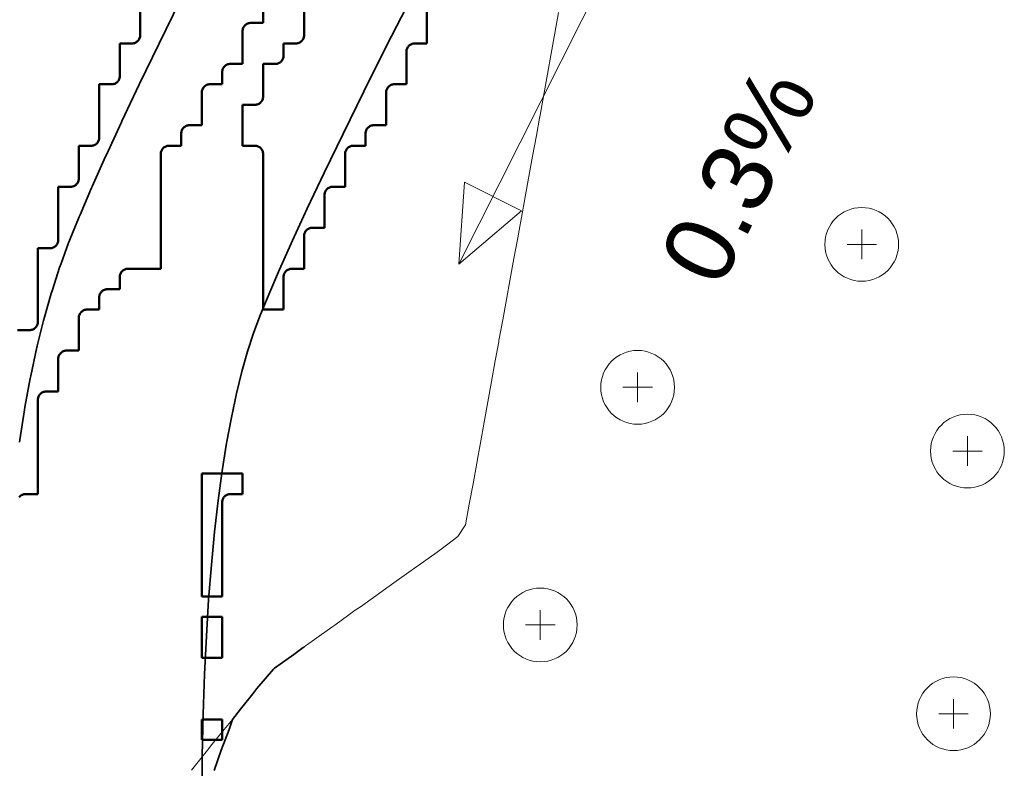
# Model space of a CAD drawing. Header units: metres. Extents: x -6552 to -6384, y 5654608 to 5654799.
# Tile 40 of 68: x -6512.22 to -6500.2, y 5654717.4 to 5654726.54. Entities that reach past the tile are written whole.
import ezdxf
from ezdxf.enums import TextEntityAlignment as Align

# ---------------------------------------------------------------- set-up
doc = ezdxf.new("R2010")
doc.units = ezdxf.units.M
doc.header["$LTSCALE"] = 0.5
doc.linetypes.add('DASHED', pattern=[9, 6, -3])
doc.linetypes.add('PHANTOM', pattern=[22, 12, -2, 2, -2, 2, -2])
for name, color, linetype, lineweight in [('L-GRAD-CONT', 5, 'DASHED', 25), ('L-GRAD-SLOPE', 5, 'Continuous', 18), ('L-HARD-PAVE', 8, 'Continuous', 35), ('L-SITE-LIMIT', 6, 'PHANTOM', 50), ('V-TOPO-MINR', 32, 'Continuous', 13), ('V-VEG-TREE', 94, 'Continuous', 18)]:
    doc.layers.add(name, color=color, linetype=linetype, lineweight=lineweight)
doc.styles.add('BR-STD', font='arial.ttf')

# ---------------------------------------------------------------- blocks, each defined once
blk = doc.blocks.new('VEG-TREE-DECID')
at = {"color": 0, "lineweight": -2}
for p, q in [((0, -0.6), (0, 0.6)), ((-0.6, 0), (0.6, 0))]:
    blk.add_line(p, q, dxfattribs=at)
blk.add_circle((0, 0), 1.5, dxfattribs=at)

msp = doc.modelspace()

# ---------------------------------------------------------------- linework, layer by layer
at = {"layer": 'L-GRAD-CONT', "lineweight": 35}
msp.add_lwpolyline([(-6508.75, 5654718.882), (-6508.76, 5654718.875), (-6508.875, 5654718.792), (-6509.111, 5654718.625), (-6509.125, 5654718.614), (-6509.325, 5654718.375), (-6509.375, 5654718.312), (-6509.525, 5654718.125), (-6509.625, 5654718), (-6509.665, 5654717.875), (-6509.763, 5654717.625), (-6509.849, 5654717.375)], dxfattribs=at)
at = {"layer": 'L-GRAD-SLOPE'}
msp.add_lwpolyline([(-6504.611, 5654728.023), (-6506.86, 5654723.557)], dxfattribs=at)
msp.add_lwpolyline([(-6506.86, 5654723.557), (-6506.098, 5654724.205), (-6506.794, 5654724.555)], close=True, dxfattribs=at)
at = {"layer": 'L-HARD-PAVE'}
for points in [[(-6512.225, 5654721.384), (-6512.221, 5654721.412), (-6512.162, 5654721.779), (-6512.157, 5654721.81), (-6512.092, 5654722.158), (-6512.086, 5654722.192), (-6512.015, 5654722.52), (-6512.007, 5654722.557), (-6511.93, 5654722.866), (-6511.919, 5654722.908), (-6511.837, 5654723.197), (-6511.823, 5654723.243), (-6511.735, 5654723.513), (-6511.717, 5654723.564), (-6511.624, 5654723.814), (-6511.612, 5654723.845), (-6511.494, 5654724.134), (-6511.485, 5654724.156), (-6511.344, 5654724.485), (-6511.337, 5654724.502), (-6511.173, 5654724.869), (-6511.166, 5654724.883), (-6510.979, 5654725.289), (-6510.973, 5654725.301), (-6510.762, 5654725.746), (-6510.758, 5654725.755), (-6510.524, 5654726.24), (-6510.52, 5654726.248), (-6510.262, 5654726.771)], [(-6507.441, 5654726.815), (-6507.743, 5654726.219), (-6508.021, 5654725.663), (-6508.275, 5654725.147), (-6508.505, 5654724.671), (-6508.711, 5654724.236), (-6508.893, 5654723.842), (-6509.05, 5654723.491), (-6509.182, 5654723.183), (-6509.289, 5654722.921), (-6509.367, 5654722.712), (-6509.439, 5654722.491), (-6509.508, 5654722.246), (-6509.575, 5654721.977), (-6509.637, 5654721.685), (-6509.696, 5654721.37), (-6509.75, 5654721.032), (-6509.799, 5654720.672), (-6509.843, 5654720.29), (-6509.882, 5654719.887), (-6509.915, 5654719.462), (-6509.943, 5654719.016), (-6509.966, 5654718.55), (-6509.983, 5654718.062), (-6509.994, 5654717.553), (-6510, 5654717.025)]]:
    msp.add_lwpolyline(points, dxfattribs=at)
at = {"layer": 'L-SITE-LIMIT'}
for points in [[(-6512.248, 5654722.75), (-6512.1, 5654722.75), (-6512.09, 5654722.75), (-6512.08, 5654722.752), (-6512.071, 5654722.754), (-6512.062, 5654722.758), (-6512.053, 5654722.762), (-6512.044, 5654722.767), (-6512.037, 5654722.773), (-6512.029, 5654722.779), (-6512.023, 5654722.787), (-6512.017, 5654722.794), (-6512.012, 5654722.803), (-6512.008, 5654722.812), (-6512.004, 5654722.821), (-6512.002, 5654722.83), (-6512, 5654722.84), (-6512, 5654722.85), (-6512, 5654723.748), (-6512, 5654723.75), (-6511.998, 5654723.75), (-6511.85, 5654723.75), (-6511.84, 5654723.75), (-6511.83, 5654723.752), (-6511.821, 5654723.754), (-6511.812, 5654723.758), (-6511.803, 5654723.762), (-6511.794, 5654723.767), (-6511.787, 5654723.773), (-6511.779, 5654723.779), (-6511.773, 5654723.787), (-6511.767, 5654723.794), (-6511.762, 5654723.803), (-6511.758, 5654723.812), (-6511.754, 5654723.821), (-6511.752, 5654723.83), (-6511.75, 5654723.84), (-6511.75, 5654723.85), (-6511.75, 5654724.498), (-6511.75, 5654724.5), (-6511.748, 5654724.5), (-6511.6, 5654724.5), (-6511.59, 5654724.5), (-6511.58, 5654724.502), (-6511.571, 5654724.504), (-6511.562, 5654724.508), (-6511.553, 5654724.512), (-6511.544, 5654724.517), (-6511.537, 5654724.523), (-6511.529, 5654724.529), (-6511.523, 5654724.537), (-6511.517, 5654724.544), (-6511.512, 5654724.553), (-6511.508, 5654724.562), (-6511.504, 5654724.571), (-6511.502, 5654724.58), (-6511.5, 5654724.59), (-6511.5, 5654724.6), (-6511.5, 5654724.998), (-6511.5, 5654725), (-6511.498, 5654725), (-6511.35, 5654725), (-6511.34, 5654725), (-6511.33, 5654725.002), (-6511.321, 5654725.004), (-6511.312, 5654725.008), (-6511.303, 5654725.012), (-6511.294, 5654725.017), (-6511.287, 5654725.023), (-6511.279, 5654725.029), (-6511.273, 5654725.037), (-6511.267, 5654725.044), (-6511.262, 5654725.053), (-6511.258, 5654725.062), (-6511.254, 5654725.071), (-6511.252, 5654725.08), (-6511.25, 5654725.09), (-6511.25, 5654725.1), (-6511.25, 5654725.748), (-6511.25, 5654725.75), (-6511.248, 5654725.75), (-6511.1, 5654725.75), (-6511.09, 5654725.75), (-6511.08, 5654725.752), (-6511.071, 5654725.754), (-6511.062, 5654725.758), (-6511.053, 5654725.762), (-6511.044, 5654725.767), (-6511.037, 5654725.773), (-6511.029, 5654725.779), (-6511.023, 5654725.787), (-6511.017, 5654725.794), (-6511.012, 5654725.803), (-6511.008, 5654725.812), (-6511.004, 5654725.821), (-6511.002, 5654725.83), (-6511, 5654725.84), (-6511, 5654725.85), (-6511, 5654726.248), (-6511, 5654726.25), (-6510.998, 5654726.25), (-6510.85, 5654726.25), (-6510.84, 5654726.25), (-6510.83, 5654726.252), (-6510.821, 5654726.254), (-6510.812, 5654726.258), (-6510.803, 5654726.262), (-6510.794, 5654726.267), (-6510.787, 5654726.273), (-6510.779, 5654726.279), (-6510.773, 5654726.287), (-6510.767, 5654726.294), (-6510.762, 5654726.303), (-6510.758, 5654726.312), (-6510.754, 5654726.321), (-6510.752, 5654726.33), (-6510.75, 5654726.34), (-6510.75, 5654726.35), (-6510.75, 5654726.998)], [(-6507.25, 5654726.65), (-6507.25, 5654726.252), (-6507.25, 5654726.25), (-6507.252, 5654726.25), (-6507.4, 5654726.25), (-6507.41, 5654726.25), (-6507.42, 5654726.248), (-6507.429, 5654726.246), (-6507.438, 5654726.242), (-6507.447, 5654726.238), (-6507.456, 5654726.233), (-6507.463, 5654726.227), (-6507.471, 5654726.221), (-6507.477, 5654726.213), (-6507.483, 5654726.206), (-6507.488, 5654726.197), (-6507.492, 5654726.188), (-6507.496, 5654726.179), (-6507.498, 5654726.17), (-6507.5, 5654726.16), (-6507.5, 5654726.15), (-6507.5, 5654725.752), (-6507.5, 5654725.75), (-6507.502, 5654725.75), (-6507.65, 5654725.75), (-6507.66, 5654725.75), (-6507.67, 5654725.748), (-6507.679, 5654725.746), (-6507.688, 5654725.742), (-6507.697, 5654725.738), (-6507.706, 5654725.733), (-6507.713, 5654725.727), (-6507.721, 5654725.721), (-6507.727, 5654725.713), (-6507.733, 5654725.706), (-6507.738, 5654725.697), (-6507.742, 5654725.688), (-6507.746, 5654725.679), (-6507.748, 5654725.67), (-6507.75, 5654725.66), (-6507.75, 5654725.65), (-6507.75, 5654725.252), (-6507.75, 5654725.25), (-6507.752, 5654725.25), (-6507.9, 5654725.25), (-6507.91, 5654725.25), (-6507.92, 5654725.248), (-6507.929, 5654725.246), (-6507.938, 5654725.242), (-6507.947, 5654725.238), (-6507.956, 5654725.233), (-6507.963, 5654725.227), (-6507.971, 5654725.221), (-6507.977, 5654725.213), (-6507.983, 5654725.206), (-6507.988, 5654725.197), (-6507.992, 5654725.188), (-6507.996, 5654725.179), (-6507.998, 5654725.17), (-6508, 5654725.16), (-6508, 5654725.15), (-6508, 5654725.002), (-6508, 5654725), (-6508.002, 5654725), (-6508.15, 5654725), (-6508.16, 5654725), (-6508.17, 5654724.998), (-6508.179, 5654724.996), (-6508.188, 5654724.992), (-6508.197, 5654724.988), (-6508.206, 5654724.983), (-6508.213, 5654724.977), (-6508.221, 5654724.971), (-6508.227, 5654724.963), (-6508.233, 5654724.956), (-6508.238, 5654724.947), (-6508.242, 5654724.938), (-6508.246, 5654724.929), (-6508.248, 5654724.92), (-6508.25, 5654724.91), (-6508.25, 5654724.9), (-6508.25, 5654724.502), (-6508.25, 5654724.5), (-6508.252, 5654724.5), (-6508.4, 5654724.5), (-6508.41, 5654724.5), (-6508.42, 5654724.498), (-6508.429, 5654724.496), (-6508.438, 5654724.492), (-6508.447, 5654724.488), (-6508.456, 5654724.483), (-6508.463, 5654724.477), (-6508.471, 5654724.471), (-6508.477, 5654724.463), (-6508.483, 5654724.456), (-6508.488, 5654724.447), (-6508.492, 5654724.438), (-6508.496, 5654724.429), (-6508.498, 5654724.42), (-6508.5, 5654724.41), (-6508.5, 5654724.4), (-6508.5, 5654724.002), (-6508.5, 5654724), (-6508.502, 5654724), (-6508.65, 5654724), (-6508.66, 5654724), (-6508.67, 5654723.998), (-6508.679, 5654723.996), (-6508.688, 5654723.992), (-6508.697, 5654723.988), (-6508.706, 5654723.983), (-6508.713, 5654723.977), (-6508.721, 5654723.971), (-6508.727, 5654723.963), (-6508.733, 5654723.956), (-6508.738, 5654723.947), (-6508.742, 5654723.938), (-6508.746, 5654723.929), (-6508.748, 5654723.92), (-6508.75, 5654723.91), (-6508.75, 5654723.9), (-6508.75, 5654723.502), (-6508.75, 5654723.5), (-6508.752, 5654723.5), (-6508.9, 5654723.5), (-6508.91, 5654723.5), (-6508.92, 5654723.498), (-6508.929, 5654723.496), (-6508.938, 5654723.492), (-6508.947, 5654723.488), (-6508.956, 5654723.483), (-6508.963, 5654723.477), (-6508.971, 5654723.471), (-6508.977, 5654723.463), (-6508.983, 5654723.456), (-6508.988, 5654723.447), (-6508.992, 5654723.438), (-6508.996, 5654723.429), (-6508.998, 5654723.42), (-6509, 5654723.41), (-6509, 5654723.4), (-6509, 5654723.002), (-6509, 5654723), (-6509.002, 5654723), (-6509.248, 5654723), (-6509.25, 5654723), (-6509.25, 5654723.002), (-6509.25, 5654724.9), (-6509.25, 5654724.91), (-6509.252, 5654724.92), (-6509.254, 5654724.929), (-6509.258, 5654724.938), (-6509.262, 5654724.947), (-6509.267, 5654724.956), (-6509.273, 5654724.963), (-6509.279, 5654724.971), (-6509.287, 5654724.977), (-6509.294, 5654724.983), (-6509.303, 5654724.988), (-6509.312, 5654724.992), (-6509.321, 5654724.996), (-6509.33, 5654724.998), (-6509.34, 5654725), (-6509.35, 5654725), (-6509.498, 5654725), (-6509.5, 5654725), (-6509.5, 5654725.002), (-6509.5, 5654725.498), (-6509.5, 5654725.5), (-6509.498, 5654725.5), (-6509.35, 5654725.5), (-6509.34, 5654725.5), (-6509.33, 5654725.502), (-6509.321, 5654725.504), (-6509.312, 5654725.508), (-6509.303, 5654725.512), (-6509.294, 5654725.517), (-6509.287, 5654725.523), (-6509.279, 5654725.529), (-6509.273, 5654725.537), (-6509.267, 5654725.544), (-6509.262, 5654725.553), (-6509.258, 5654725.562), (-6509.254, 5654725.571), (-6509.252, 5654725.58), (-6509.25, 5654725.59), (-6509.25, 5654725.6), (-6509.25, 5654725.998), (-6509.25, 5654726), (-6509.248, 5654726), (-6509.1, 5654726), (-6509.09, 5654726), (-6509.08, 5654726.002), (-6509.071, 5654726.004), (-6509.062, 5654726.008), (-6509.053, 5654726.012), (-6509.044, 5654726.017), (-6509.037, 5654726.023), (-6509.029, 5654726.029), (-6509.023, 5654726.037), (-6509.017, 5654726.044), (-6509.012, 5654726.053), (-6509.008, 5654726.062), (-6509.004, 5654726.071), (-6509.002, 5654726.08), (-6509, 5654726.09), (-6509, 5654726.1), (-6509, 5654726.248), (-6509, 5654726.25), (-6508.998, 5654726.25), (-6508.85, 5654726.25), (-6508.84, 5654726.25), (-6508.83, 5654726.252), (-6508.821, 5654726.254), (-6508.812, 5654726.258), (-6508.803, 5654726.262), (-6508.794, 5654726.267), (-6508.787, 5654726.273), (-6508.779, 5654726.279), (-6508.773, 5654726.287), (-6508.767, 5654726.294), (-6508.762, 5654726.303), (-6508.758, 5654726.312), (-6508.754, 5654726.321), (-6508.752, 5654726.33), (-6508.75, 5654726.34), (-6508.75, 5654726.35), (-6508.75, 5654726.748)], [(-6509.25, 5654726.65), (-6509.25, 5654726.502), (-6509.25, 5654726.5), (-6509.252, 5654726.5), (-6509.4, 5654726.5), (-6509.41, 5654726.5), (-6509.42, 5654726.498), (-6509.429, 5654726.496), (-6509.438, 5654726.492), (-6509.447, 5654726.488), (-6509.456, 5654726.483), (-6509.463, 5654726.477), (-6509.471, 5654726.471), (-6509.477, 5654726.463), (-6509.483, 5654726.456), (-6509.488, 5654726.447), (-6509.492, 5654726.438), (-6509.496, 5654726.429), (-6509.498, 5654726.42), (-6509.5, 5654726.41), (-6509.5, 5654726.4), (-6509.5, 5654726.002), (-6509.5, 5654726), (-6509.502, 5654726), (-6509.65, 5654726), (-6509.66, 5654726), (-6509.67, 5654725.998), (-6509.679, 5654725.996), (-6509.688, 5654725.992), (-6509.697, 5654725.988), (-6509.706, 5654725.983), (-6509.713, 5654725.977), (-6509.721, 5654725.971), (-6509.727, 5654725.963), (-6509.733, 5654725.956), (-6509.738, 5654725.947), (-6509.742, 5654725.938), (-6509.746, 5654725.929), (-6509.748, 5654725.92), (-6509.75, 5654725.91), (-6509.75, 5654725.9), (-6509.75, 5654725.752), (-6509.75, 5654725.75), (-6509.752, 5654725.75), (-6509.9, 5654725.75), (-6509.91, 5654725.75), (-6509.92, 5654725.748), (-6509.929, 5654725.746), (-6509.938, 5654725.742), (-6509.947, 5654725.738), (-6509.956, 5654725.733), (-6509.963, 5654725.727), (-6509.971, 5654725.721), (-6509.977, 5654725.713), (-6509.983, 5654725.706), (-6509.988, 5654725.697), (-6509.992, 5654725.688), (-6509.996, 5654725.679), (-6509.998, 5654725.67), (-6510, 5654725.66), (-6510, 5654725.65), (-6510, 5654725.252), (-6510, 5654725.25), (-6510.002, 5654725.25), (-6510.15, 5654725.25), (-6510.16, 5654725.25), (-6510.17, 5654725.248), (-6510.179, 5654725.246), (-6510.188, 5654725.242), (-6510.197, 5654725.238), (-6510.206, 5654725.233), (-6510.213, 5654725.227), (-6510.221, 5654725.221), (-6510.227, 5654725.213), (-6510.233, 5654725.206), (-6510.238, 5654725.197), (-6510.242, 5654725.188), (-6510.246, 5654725.179), (-6510.248, 5654725.17), (-6510.25, 5654725.16), (-6510.25, 5654725.15), (-6510.25, 5654725.002), (-6510.25, 5654725), (-6510.252, 5654725), (-6510.4, 5654725), (-6510.41, 5654725), (-6510.42, 5654724.998), (-6510.429, 5654724.996), (-6510.438, 5654724.992), (-6510.447, 5654724.988), (-6510.456, 5654724.983), (-6510.463, 5654724.977), (-6510.471, 5654724.971), (-6510.477, 5654724.963), (-6510.483, 5654724.956), (-6510.488, 5654724.947), (-6510.492, 5654724.938), (-6510.496, 5654724.929), (-6510.498, 5654724.92), (-6510.5, 5654724.91), (-6510.5, 5654724.9), (-6510.5, 5654723.502), (-6510.5, 5654723.5), (-6510.502, 5654723.5), (-6510.9, 5654723.5), (-6510.91, 5654723.5), (-6510.92, 5654723.498), (-6510.929, 5654723.496), (-6510.938, 5654723.492), (-6510.947, 5654723.488), (-6510.956, 5654723.483), (-6510.963, 5654723.477), (-6510.971, 5654723.471), (-6510.977, 5654723.463), (-6510.983, 5654723.456), (-6510.988, 5654723.447), (-6510.992, 5654723.438), (-6510.996, 5654723.429), (-6510.998, 5654723.42), (-6511, 5654723.41), (-6511, 5654723.4), (-6511, 5654723.252), (-6511, 5654723.25), (-6511.002, 5654723.25), (-6511.15, 5654723.25), (-6511.16, 5654723.25), (-6511.17, 5654723.248), (-6511.179, 5654723.246), (-6511.188, 5654723.242), (-6511.197, 5654723.238), (-6511.206, 5654723.233), (-6511.213, 5654723.227), (-6511.221, 5654723.221), (-6511.227, 5654723.213), (-6511.233, 5654723.206), (-6511.238, 5654723.197), (-6511.242, 5654723.188), (-6511.246, 5654723.179), (-6511.248, 5654723.17), (-6511.25, 5654723.16), (-6511.25, 5654723.15), (-6511.25, 5654723.002), (-6511.25, 5654723), (-6511.252, 5654723), (-6511.4, 5654723), (-6511.41, 5654723), (-6511.42, 5654722.998), (-6511.429, 5654722.996), (-6511.438, 5654722.992), (-6511.447, 5654722.988), (-6511.456, 5654722.983), (-6511.463, 5654722.977), (-6511.471, 5654722.971), (-6511.477, 5654722.963), (-6511.483, 5654722.956), (-6511.488, 5654722.947), (-6511.492, 5654722.938), (-6511.496, 5654722.929), (-6511.498, 5654722.92), (-6511.5, 5654722.91), (-6511.5, 5654722.9), (-6511.5, 5654722.502), (-6511.5, 5654722.5), (-6511.502, 5654722.5), (-6511.65, 5654722.5), (-6511.66, 5654722.5), (-6511.67, 5654722.498), (-6511.679, 5654722.496), (-6511.688, 5654722.492), (-6511.697, 5654722.488), (-6511.706, 5654722.483), (-6511.713, 5654722.477), (-6511.721, 5654722.471), (-6511.727, 5654722.463), (-6511.733, 5654722.456), (-6511.738, 5654722.447), (-6511.742, 5654722.438), (-6511.746, 5654722.429), (-6511.748, 5654722.42), (-6511.75, 5654722.41), (-6511.75, 5654722.4), (-6511.75, 5654722.002), (-6511.75, 5654722), (-6511.752, 5654722), (-6511.9, 5654722), (-6511.91, 5654722), (-6511.92, 5654721.998), (-6511.929, 5654721.996), (-6511.938, 5654721.992), (-6511.947, 5654721.988), (-6511.956, 5654721.983), (-6511.963, 5654721.977), (-6511.971, 5654721.971), (-6511.977, 5654721.963), (-6511.983, 5654721.956), (-6511.988, 5654721.947), (-6511.992, 5654721.938), (-6511.996, 5654721.929), (-6511.998, 5654721.92), (-6512, 5654721.91), (-6512, 5654721.9), (-6512, 5654720.752), (-6512, 5654720.75), (-6512.002, 5654720.75), (-6512.15, 5654720.75), (-6512.16, 5654720.75), (-6512.17, 5654720.748), (-6512.179, 5654720.746), (-6512.188, 5654720.742), (-6512.197, 5654720.738), (-6512.206, 5654720.733), (-6512.213, 5654720.727), (-6512.221, 5654720.721), (-6512.227, 5654720.713)]]:
    msp.add_lwpolyline(points, dxfattribs=at)
for points in [[(-6509.5, 5654720.998), (-6509.5, 5654720.752), (-6509.5, 5654720.75), (-6509.502, 5654720.75), (-6509.65, 5654720.75), (-6509.66, 5654720.75), (-6509.67, 5654720.748), (-6509.679, 5654720.746), (-6509.688, 5654720.742), (-6509.697, 5654720.738), (-6509.706, 5654720.733), (-6509.713, 5654720.727), (-6509.721, 5654720.721), (-6509.727, 5654720.713), (-6509.733, 5654720.706), (-6509.738, 5654720.697), (-6509.742, 5654720.688), (-6509.746, 5654720.679), (-6509.748, 5654720.67), (-6509.75, 5654720.66), (-6509.75, 5654720.65), (-6509.75, 5654719.502), (-6509.75, 5654719.5), (-6509.752, 5654719.5), (-6509.998, 5654719.5), (-6510, 5654719.5), (-6510, 5654719.502), (-6510, 5654720.998), (-6510, 5654721), (-6509.998, 5654721), (-6509.502, 5654721), (-6509.5, 5654721), (-6509.5, 5654720.998)], [(-6509.752, 5654719.25), (-6509.75, 5654719.25), (-6509.75, 5654719.248), (-6509.75, 5654718.752), (-6509.75, 5654718.75), (-6509.752, 5654718.75), (-6509.998, 5654718.75), (-6510, 5654718.75), (-6510, 5654718.752), (-6510, 5654719.248), (-6510, 5654719.25), (-6509.998, 5654719.25), (-6509.752, 5654719.25)], [(-6509.75, 5654718), (-6509.75, 5654717.998), (-6509.75, 5654717.752), (-6509.75, 5654717.75), (-6509.752, 5654717.75), (-6509.998, 5654717.75), (-6510, 5654717.75), (-6510, 5654717.752), (-6510, 5654717.998), (-6510, 5654718), (-6509.998, 5654718), (-6509.752, 5654718), (-6509.75, 5654718)]]:
    msp.add_lwpolyline(points, close=True, dxfattribs=at)
at = {"layer": 'V-TOPO-MINR'}
msp.add_lwpolyline([(-6505.643, 5654726.625), (-6505.688, 5654726.375), (-6505.734, 5654726.125), (-6505.78, 5654725.875), (-6505.825, 5654725.625), (-6505.868, 5654725.375), (-6505.875, 5654725.337), (-6505.914, 5654725.125), (-6505.96, 5654724.875), (-6506.005, 5654724.625), (-6506.051, 5654724.375), (-6506.097, 5654724.125), (-6506.125, 5654723.971), (-6506.143, 5654723.875), (-6506.188, 5654723.625), (-6506.234, 5654723.375), (-6506.28, 5654723.125), (-6506.326, 5654722.875), (-6506.371, 5654722.625), (-6506.375, 5654722.606), (-6506.417, 5654722.375), (-6506.463, 5654722.125), (-6506.507, 5654721.875), (-6506.551, 5654721.625), (-6506.597, 5654721.375), (-6506.625, 5654721.221), (-6506.643, 5654721.125), (-6506.688, 5654720.875), (-6506.734, 5654720.625), (-6506.78, 5654720.375), (-6506.875, 5654720.231), (-6507.01, 5654720.125), (-6507.125, 5654720.042), (-6507.361, 5654719.875), (-6507.375, 5654719.865), (-6507.625, 5654719.688), (-6507.713, 5654719.625), (-6507.875, 5654719.507), (-6508.062, 5654719.375), (-6508.125, 5654719.331), (-6508.375, 5654719.15), (-6508.41, 5654719.125), (-6508.625, 5654718.973), (-6508.76, 5654718.875), (-6508.875, 5654718.792), (-6509.111, 5654718.625), (-6509.125, 5654718.614), (-6509.325, 5654718.375), (-6509.375, 5654718.312), (-6509.525, 5654718.125), (-6509.625, 5654718), (-6509.725, 5654717.875), (-6509.875, 5654717.692), (-6509.929, 5654717.625), (-6510.125, 5654717.381)], dxfattribs=at)

# ---------------------------------------------------------------- block references
at = {"layer": 'V-VEG-TREE', "xscale": 0.3, "yscale": 0.3}
for p in [(-6501.943, 5654723.797), (-6504.679, 5654722.052), (-6500.653, 5654721.274), (-6505.867, 5654719.152), (-6500.823, 5654718.068)]:
    msp.add_blockref('VEG-TREE-DECID', p, dxfattribs=at)

# ---------------------------------------------------------------- texts
at = {"layer": 'L-GRAD-SLOPE', "style": 'BR-STD'}
msp.add_text('0.3%', height=0.85, rotation=63.2649, dxfattribs=at).set_placement((-6503.449, 5654724.638), align=Align.MIDDLE_CENTER)

doc.saveas('drawing.dxf')
